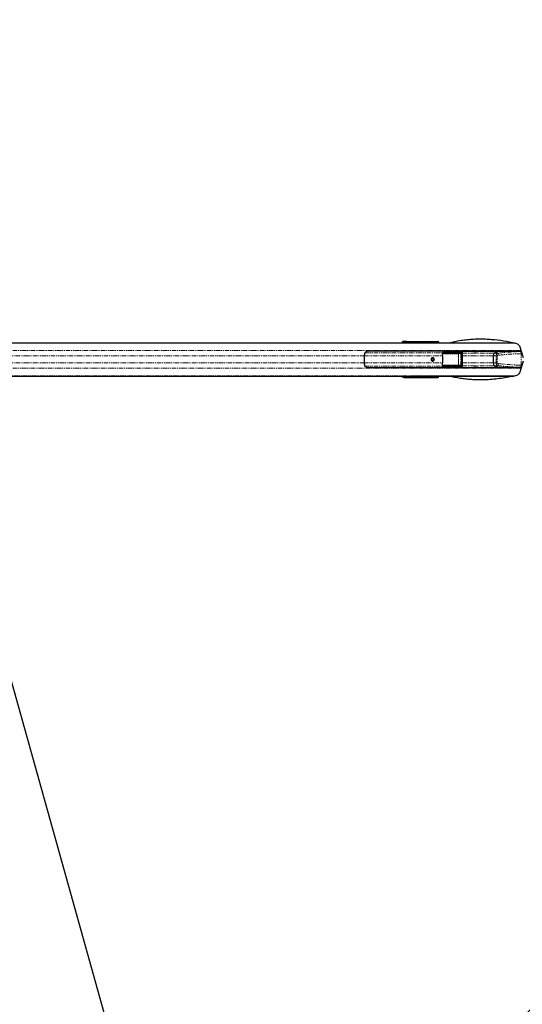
# Model space of a CAD drawing. Header units: millimetres. Extents: x 186 to 9508, y 327 to 8143.
# Tile 34 of 53: x 1089 to 1812, y 5215 to 6631. Entities that reach past the tile are written whole.
import ezdxf

# ---------------------------------------------------------------- set-up
doc = ezdxf.new("R2010")
doc.units = ezdxf.units.MM
doc.linetypes.add('PHANTOM', pattern=[12.7, 6.35, -1.27, 1.27, -1.27, 1.27, -1.27])
doc.layers.add('COMPONENT_GEOMETRY', color=7, linetype='Continuous')
doc.styles.add('SLDTEXTSTYLE0', font='TXT', dxfattribs={"width": 0.75})
doc.dimstyles.new('SLDDIMSTYLE0', dxfattribs={"dimtxt": 50, "dimasz": 3.302, "dimexe": 0, "dimexo": 0.0625, "dimgap": 12.5, "dimtad": 0, "dimtih": 1, "dimtoh": 1, "dimdec": 0, "dimrnd": 1e-09, "dimzin": 12, "dimdsep": 46, "dimtxsty": 'SLDTEXTSTYLE0', "dimsah": 1, "dimcen": 0.09, "dimadec": 0, "dimazin": 3, "dimtfac": 1, "dimtdec": 0, "dimtofl": 0, "dimtmove": 0, "dimatfit": 3, "dimfxl": 1, "dimfrac": 2, "dimtolj": 1, "dimtzin": 12, "dimarcsym": 0})

# ---------------------------------------------------------------- blocks, each defined once
blk = doc.blocks.new('_D_1')
at = {"layer": 'COMPONENT_GEOMETRY', "color": 7}
for p, q in [((4754.8, 6141.3), (4754.8, 3836.6)), ((349.8, 5690.1), (349.8, 3836.6)), ((349.8, 3839.8), (2478.4, 3839.8)), ((4754.8, 3839.8), (2626.2, 3839.8))]:
    blk.add_line(p, q, dxfattribs=at)
for points in [[(349.8, 3839.8), (353.1, 3839.3), (353.1, 3840.3)], [(4754.8, 3839.8), (4751.5, 3840.3), (4751.5, 3839.3)]]:
    blk.add_solid(points, dxfattribs=at)
at = {"layer": 'COMPONENT_GEOMETRY', "color": 7, "insert": (2478.4, 3864.6), "char_height": 50, "attachment_point": 1, "style": 'SLDTEXTSTYLE0'}
blk.add_mtext('4405', dxfattribs=at)

msp = doc.modelspace()

# ---------------------------------------------------------------- linework, layer by layer
at = {"color": 7, "linetype": 'Continuous', "lineweight": 25}
for p, q in [((953.77, 6166.57), (1639.59, 6166.57)), ((1639.59, 6166.57), (1642.63, 6166.57)), ((1641.5, 6168.42), (1639.98, 6168.21)), ((1642.63, 6166.57), (1647.94, 6166.57)), ((1645.42, 6168.57), (1690.44, 6168.57)), ((1647.94, 6166.57), (1651.6, 6166.57)), ((1651.6, 6166.57), (1655.86, 6166.57)), ((1655.86, 6166.57), (1657.38, 6166.57)), ((1657.38, 6166.57), (1800.18, 6166.57)), ((1677.67, 6168.17), (1682.9, 6167.68)), ((1679.9, 6168.11), (1679.83, 6168.11)), ((1683.71, 6167.68), (1679.9, 6168.11)), ((1683.71, 6167.68), (1683.66, 6167.68)), ((1684.22, 6166.57), (1684.22, 6166.93)), ((1685, 6167.98), (1688.57, 6167.65)), ((1689.33, 6167.65), (1686.76, 6167.94)), ((1689.28, 6167.65), (1689.33, 6167.65)), ((1689.85, 6166.7), (1689.85, 6166.9)), ((1808.32, 6160.69), (1813.09, 6145.18)), ((1584.71, 6147.49), (1584.71, 6137.65)), ((1810.28, 6154.32), (1589.78, 6154.32)), ((1697.26, 6147.49), (1697.26, 6137.65)), ((1699.76, 6153.61), (1723.76, 6153.64)), ((1710.16, 6154.08), (1720.12, 6154.1)), ((1719.7, 6151.08), (1722.83, 6151.36)), ((1724.07, 6153.62), (1720.46, 6154.08)), ((1742.9, 6154.07), (1720.5, 6154.07)), ((1725.98, 6133.52), (1725.98, 6151.62)), ((1780.52, 6154.07), (1753.12, 6154.07)), ((1770.52, 6137.48), (1770.52, 6147.66)), ((1810.39, 6153.97), (1778.75, 6153.97)), ((1722.83, 6133.78), (1719.7, 6134.06)), ((1813.09, 6139.96), (1808.32, 6124.45)), ((953.77, 6118.57), (1110.79, 6118.57)), ((1110.79, 6118.57), (1114.8, 6118.57)), ((1114.8, 6118.57), (1119.53, 6118.57)), ((1119.53, 6118.57), (1126, 6118.57)), ((1126, 6118.57), (1643.07, 6118.57)), ((1589.78, 6130.82), (1810.28, 6130.82)), ((1643.07, 6118.57), (1646.1, 6118.57)), ((1646.1, 6118.57), (1655.02, 6118.57)), ((1655.02, 6118.57), (1656.54, 6118.57)), ((1656.54, 6118.57), (1800.32, 6118.57)), ((1684.22, 6118.21), (1684.22, 6118.57)), ((1689.85, 6118.44), (1689.84, 6118.57)), ((1689.85, 6118.24), (1689.85, 6118.44)), ((1723.76, 6131.5), (1699.76, 6131.53)), ((1710.16, 6131.05), (1720.12, 6131.04)), ((1720.46, 6131.06), (1724.07, 6131.51)), ((1720.5, 6131.07), (1742.9, 6131.07)), ((1753.12, 6131.07), (1780.52, 6131.07)), ((1810.39, 6131.17), (1778.75, 6131.17)), ((957.26, 6108.68), (1341.56, 4733.62)), ((1641.5, 6116.71), (1639.98, 6116.93)), ((1645.42, 6116.57), (1690.44, 6116.57)), ((1682.9, 6117.46), (1677.67, 6116.97)), ((1679.83, 6117.03), (1679.9, 6117.04)), ((1679.91, 6117.03), (1683.71, 6117.46)), ((1688.57, 6117.49), (1685, 6117.16)), ((1686.76, 6117.2), (1689.33, 6117.49))]:
    msp.add_line(p, q, dxfattribs=at)
at = {"color": 8, "linetype": 'PHANTOM', "lineweight": 18}
for p, q in [((953.77, 6166.37), (1650.56, 6166.37)), ((953.77, 6166.02), (1802.72, 6166.02)), ((1639.98, 6168.21), (1641.86, 6168.21)), ((1641.86, 6168.21), (1642.63, 6168.32)), ((1643.59, 6167.32), (1642.82, 6167.21)), ((1643.55, 6166.57), (1643.59, 6167.32)), ((1644.91, 6167.59), (1644.85, 6166.57)), ((1677.05, 6167.59), (1644.91, 6167.59)), ((1645.24, 6168.42), (1689.35, 6168.42)), ((1650.56, 6166.37), (1659.06, 6166.07)), ((1650.56, 6166.37), (1653.6, 6166.37)), ((1653.6, 6166.37), (1658.65, 6166.2)), ((1653.6, 6166.37), (1657.77, 6166.37)), ((1658.65, 6166.2), (1657.77, 6166.37)), ((1657.77, 6166.37), (1659.29, 6166.37)), ((1660.41, 6166.15), (1659.29, 6166.37)), ((1659.29, 6166.37), (1801.21, 6166.37)), ((1677.14, 6166.57), (1677.05, 6167.59)), ((1682.43, 6167.18), (1677.19, 6167.67)), ((1677.19, 6167.64), (1677.29, 6166.57)), ((1683.66, 6167.68), (1679.83, 6168.11)), ((1683.15, 6166.93), (1682.52, 6166.93)), ((1682.52, 6166.57), (1682.52, 6166.93)), ((1682.9, 6167.68), (1683.66, 6167.68)), ((1683.15, 6166.93), (1683.15, 6166.57)), ((1683.9, 6166.93), (1683.15, 6166.93)), ((1683.9, 6166.57), (1683.9, 6166.93)), ((1684.22, 6166.93), (1683.9, 6166.93)), ((1684.3, 6167.59), (1683.93, 6167.59)), ((1684.37, 6166.57), (1684.29, 6167.45)), ((1688.1, 6167.15), (1684.44, 6167.49)), ((1684.44, 6167.49), (1684.52, 6166.57)), ((1689.28, 6167.65), (1686.71, 6167.94)), ((1688.19, 6166.9), (1688.83, 6166.9)), ((1688.19, 6166.7), (1688.19, 6166.9)), ((1688.19, 6166.7), (1688.83, 6166.7)), ((1688.57, 6167.65), (1689.28, 6167.65)), ((1688.83, 6166.9), (1688.83, 6166.7)), ((1689.52, 6166.9), (1688.83, 6166.9)), ((1688.83, 6166.7), (1689.52, 6166.7)), ((1689.35, 6168.42), (1690.44, 6168.57)), ((1689.52, 6166.7), (1689.52, 6166.9)), ((1689.52, 6166.9), (1689.85, 6166.9)), ((1689.52, 6166.7), (1689.85, 6166.7)), ((1689.9, 6166.57), (1689.9, 6166.58)), ((952.46, 6155.22), (1810.01, 6155.22)), ((994.44, 6147.49), (1584.71, 6147.49)), ((1584.71, 6147.49), (1697.26, 6147.49)), ((1585.71, 6152.15), (1697.3, 6152.15)), ((1719.78, 6150.83), (1697.1, 6150.83)), ((1697.13, 6151.08), (1719.7, 6151.08)), ((1697.35, 6152.02), (1698.03, 6152.09)), ((1698.28, 6151.86), (1722.67, 6151.86)), ((1722.83, 6151.36), (1698.44, 6151.36)), ((1723.44, 6152.64), (1698.93, 6152.61)), ((1720.08, 6134.55), (1720.08, 6150.59)), ((1720.08, 6150.59), (1720.23, 6150.59)), ((1723.76, 6153.64), (1720.12, 6154.1)), ((1723.59, 6150.89), (1720.23, 6150.59)), ((1720.23, 6150.59), (1720.23, 6134.55)), ((1723.59, 6150.89), (1723.89, 6150.89)), ((1723.59, 6134.25), (1723.59, 6150.89)), ((1723.89, 6150.89), (1723.89, 6134.25)), ((1724.65, 6133.52), (1724.65, 6151.62)), ((1725.98, 6151.62), (1724.65, 6151.62)), ((1725.98, 6151.57), (1771.7, 6151.57)), ((1725.98, 6147.66), (1770.52, 6147.66)), ((1774.39, 6147.66), (1770.52, 6147.66)), ((1776.8, 6151.57), (1771.7, 6151.57)), ((1775.99, 6147.66), (1774.39, 6147.66)), ((1774.39, 6137.48), (1774.39, 6147.66)), ((1775.99, 6147.66), (1775.99, 6137.48)), ((1809.61, 6153.89), (1810.41, 6153.91)), ((1810.15, 6134.24), (1810.15, 6150.9)), ((994.44, 6137.65), (1584.71, 6137.65)), ((1584.71, 6137.65), (1697.26, 6137.65)), ((1585.71, 6132.99), (1697.3, 6132.99)), ((1697.14, 6134.31), (1719.78, 6134.31)), ((1719.7, 6134.06), (1697.15, 6134.06)), ((1698.75, 6132.19), (1698.03, 6133.05)), ((1722.67, 6133.28), (1698.28, 6133.28)), ((1698.44, 6133.78), (1722.83, 6133.78)), ((1698.93, 6132.53), (1723.44, 6132.5)), ((1720.08, 6134.55), (1720.23, 6134.55)), ((1720.23, 6134.55), (1723.59, 6134.25)), ((1723.59, 6134.25), (1723.89, 6134.25)), ((1725.98, 6133.52), (1724.65, 6133.52)), ((1725.98, 6137.48), (1770.52, 6137.48)), ((1725.98, 6133.57), (1771.7, 6133.57)), ((1774.39, 6137.48), (1770.52, 6137.48)), ((1776.8, 6133.57), (1771.7, 6133.57)), ((1775.99, 6137.48), (1774.39, 6137.48)), ((952.46, 6129.92), (1810.01, 6129.92)), ((953.77, 6119.12), (1802.71, 6119.12)), ((953.77, 6118.76), (1654, 6118.76)), ((1642.82, 6117.92), (1643.59, 6117.82)), ((1643.59, 6117.82), (1643.55, 6118.57)), ((1644.85, 6118.57), (1644.91, 6117.55)), ((1657.31, 6118.88), (1654, 6118.76)), ((1654, 6118.76), (1658.45, 6118.76)), ((1658.45, 6118.76), (1658.67, 6118.81)), ((1658.45, 6118.76), (1801.29, 6118.76)), ((1677.05, 6117.55), (1677.14, 6118.57)), ((1677.29, 6118.57), (1677.19, 6117.5)), ((1677.19, 6117.47), (1682.43, 6117.96)), ((1682.52, 6118.21), (1682.52, 6118.57)), ((1682.52, 6118.21), (1683.15, 6118.21)), ((1683.15, 6118.57), (1683.15, 6118.21)), ((1683.15, 6118.21), (1683.9, 6118.21)), ((1683.9, 6118.21), (1683.9, 6118.57)), ((1684.22, 6118.21), (1683.9, 6118.21)), ((1684.29, 6117.69), (1684.37, 6118.57)), ((1684.52, 6118.57), (1684.44, 6117.65)), ((1684.44, 6117.65), (1688.1, 6117.99)), ((1688.83, 6118.44), (1688.19, 6118.44)), ((1688.19, 6118.24), (1688.19, 6118.44)), ((1688.83, 6118.24), (1688.19, 6118.24)), ((1688.83, 6118.44), (1688.83, 6118.24)), ((1689.52, 6118.44), (1688.83, 6118.44)), ((1688.83, 6118.24), (1689.52, 6118.24)), ((1689.52, 6118.24), (1689.52, 6118.44)), ((1689.85, 6118.44), (1689.52, 6118.44)), ((1689.85, 6118.24), (1689.52, 6118.24)), ((1689.9, 6118.56), (1689.9, 6118.57)), ((1698.44, 6131.62), (1699.26, 6131.73)), ((1720.12, 6131.04), (1723.76, 6131.5)), ((1809.61, 6131.25), (1810.41, 6131.23)), ((1641.86, 6116.93), (1639.98, 6116.93)), ((1642.63, 6116.82), (1641.86, 6116.93)), ((1644.91, 6117.55), (1677.05, 6117.55)), ((1689.35, 6116.72), (1645.24, 6116.72)), ((1679.83, 6117.03), (1683.66, 6117.46)), ((1683.66, 6117.46), (1682.9, 6117.46)), ((1683.71, 6117.46), (1683.66, 6117.46)), ((1683.93, 6117.55), (1684.3, 6117.55)), ((1686.71, 6117.2), (1689.28, 6117.49)), ((1689.28, 6117.49), (1688.57, 6117.49)), ((1689.33, 6117.49), (1689.28, 6117.49)), ((1690.44, 6116.57), (1689.35, 6116.72))]:
    msp.add_line(p, q, dxfattribs=at)
at = {"color": 7, "linetype": 'Continuous', "lineweight": 25, "flags": 128}
for points in [[(1753.12, 6154.07), (1753.12, 6154.07), (1751.93, 6154.05), (1750.14, 6154), (1748.03, 6153.95), (1746.95, 6153.94), (1745.92, 6153.93), (1744.96, 6153.94), (1744.12, 6153.95), (1742.92, 6154), (1742.49, 6154.05), (1742.9, 6154.07), (1742.9, 6154.07)], [(1683.16, 6145.07), (1682.26, 6144.88), (1681.5, 6144.34), (1680.99, 6143.53), (1680.81, 6142.57), (1680.99, 6141.61), (1681.5, 6140.8), (1682.26, 6140.26), (1683.16, 6140.07), (1684.06, 6140.26), (1684.82, 6140.8), (1685.33, 6141.61), (1685.51, 6142.57), (1685.33, 6143.53), (1684.82, 6144.34), (1684.06, 6144.88), (1683.16, 6145.07)], [(1748.01, 6131.19), (1747.99, 6131.19), (1745.88, 6131.14), (1744.09, 6131.09), (1742.9, 6131.07), (1742.49, 6131.09), (1742.92, 6131.14), (1744.13, 6131.19), (1744.97, 6131.2), (1745.92, 6131.21), (1746.96, 6131.2), (1748.04, 6131.19), (1750.15, 6131.14), (1751.93, 6131.09), (1753.12, 6131.07), (1753.12, 6131.07)]]:
    msp.add_lwpolyline(points, dxfattribs=at)
at = {"color": 8, "linetype": 'PHANTOM', "lineweight": 18}
for centre, radius, start, end in [((1641.83, 6167.22), 0.99, 359.46638, 88.28805), ((1642.6, 6167.33), 0.99, 359.46638, 88.28805), ((1645.8, 6167.72), 0.895, 128.34, 187.94094), ((1655.85, 6157.05), 9.52, 78.38396, 89.95816), ((1657.38, 6157.05), 9.52, 78.38396, 89.95816), ((1676.99, 6168.01), 0.399, 277.79189, 300.02697), ((1676.99, 6168.03), 0.44, 276.76146, 296.58129), ((1677.65, 6168.24), 0.0802, 283.87227, 339.88293), ((1679.8, 6168.2), 0.089, 286.17244, 344.21164), ((1682.92, 6167.19), 0.49, 92.39963, 181.16312), ((1684.24, 6167.88), 0.44, 276.76146, 296.58129), ((1684.39, 6168.26), 0.673, 262.08165, 274.02728), ((1684.96, 6168.08), 0.111, 291.00794, 351.58249), ((1686.66, 6168.05), 0.118, 292.42639, 353.42459), ((1688.59, 6167.16), 0.49, 92.39963, 181.16312), ((1689.87, 6167.75), 0.842, 127.69825, 184.87908), ((1689.92, 6160.71), 5.87, 86.25079, 90.15561), ((1698.48, 6151.87), 0.506, 153.6958, 264.83605), ((1698.81, 6152.69), 0.983, 217.77512, 237.62642), ((1698.82, 6151.76), 0.55, 169.01325, 225.90786), ((1699.48, 6153.11), 0.741, 192.59227, 222.53817), ((1699.34, 6153.11), 0.309, 71.60068, 105.30487), ((1719.51, 6150.88), 0.275, 349.01325, 45.90786), ((1723.21, 6151.76), 0.55, 169.01325, 225.90786), ((1724.52, 6152.85), 1.1, 134.19023, 191.03363), ((1770.07, 6148.39), 7.44, 1.9179, 25.33965), ((1804.5, 6151.42), 5.68, 354.7157, 25.81379), ((1698.48, 6133.27), 0.506, 95.16395, 206.3042), ((1698.81, 6132.45), 0.983, 122.37358, 142.22488), ((1698.82, 6133.38), 0.55, 134.09214, 190.98675), ((1699.48, 6132.02), 0.741, 137.46183, 167.40773), ((1719.51, 6134.26), 0.275, 314.09214, 10.98675), ((1723.21, 6133.38), 0.55, 134.09214, 190.98675), ((1724.52, 6132.28), 1.1, 168.96637, 225.80977), ((1770.07, 6136.75), 7.44, 334.66035, 358.0821), ((1804.5, 6133.72), 5.68, 334.18621, 5.2843), ((1641.83, 6117.92), 0.99, 271.71195, 0.53362), ((1642.6, 6117.81), 0.99, 271.71195, 0.53362), ((1655.01, 6128.08), 9.51, 270.04042, 281.48353), ((1656.54, 6128.08), 9.52, 270.04184, 281.61604), ((1682.92, 6117.95), 0.49, 178.83688, 267.60037), ((1684.24, 6117.26), 0.44, 63.41871, 83.23854), ((1688.59, 6117.98), 0.49, 178.83688, 267.60037), ((1689.92, 6124.43), 5.87, 269.84439, 273.74921), ((1699.34, 6132.03), 0.309, 254.69513, 288.39932), ((1645.8, 6117.42), 0.895, 172.05906, 231.66), ((1676.99, 6117.13), 0.399, 59.97303, 82.20811), ((1676.99, 6117.11), 0.44, 63.41871, 83.23854), ((1677.65, 6116.89), 0.0802, 20.11707, 76.12773), ((1679.8, 6116.94), 0.089, 15.78836, 73.82756), ((1684.39, 6116.88), 0.673, 85.97272, 97.91835), ((1684.96, 6117.05), 0.111, 8.41751, 68.99206), ((1686.66, 6117.09), 0.118, 6.57541, 67.57361), ((1689.87, 6117.39), 0.842, 175.12092, 232.30175)]:
    msp.add_arc(centre, radius, start, end, dxfattribs=at)
at = {"color": 7, "linetype": 'Continuous', "lineweight": 25}
for centre, radius, start, end in [((1606.92, 6147.53), 22.21, 172.7714, 180.08308), ((1667.75, 6147.51), 29.5, 359.96367, 5.46066), ((1775.54, 6148.28), 5.06, 139.47118, 187.12597), ((1780.59, 6136.9), 17.15, 84.28644, 121.22727), ((1781, 6135.8), 18.31, 97.05655, 120.53552), ((1805.3, 6153.82), 0.5, 90, 162.5424), ((1606.92, 6137.61), 22.21, 179.91692, 187.2286), ((1682.35, 6142.66), 1.64, 356.85435, 143.36451), ((1682.36, 6142.46), 1.63, 216.09107, 3.69007), ((1682.19, 6142.57), 2.53, 282.88178, 77.11822), ((1667.75, 6137.63), 29.5, 354.53934, 0.03633), ((1775.54, 6136.85), 5.06, 172.87403, 220.52882), ((1780.62, 6148.38), 17.29, 238.92209, 275.5642), ((1781, 6149.34), 18.31, 239.46448, 262.94345), ((1805.3, 6131.32), 0.5, 197.4576, 270)]:
    msp.add_arc(centre, radius, start, end, dxfattribs=at)
for centre, major_axis, ratio, start_param, end_param in [((1640.02, 6165.21), (0, 3), 0.329044, 0.0460032, 1.1020644), ((1644.34, 6168.43), (3.01, 0.05), 0.0438683, 1.2026755, 2.7982216), ((1690.32, 6166.55), (0.69, 1.92), 0.9087028, 5.0293137, 6.601266), ((1722.89, 6155.01), (135.56, 0.25), 0.0067028, 4.5403403, 4.618317), ((1720.18, 6152.09), (2.33, -0.2), 0.8533212, 1.5240543, 1.67075), ((1723.81, 6151.64), (2.12, -0.14), 0.9399619, 0.0584468, 1.6573486), ((1723.81, 6133.5), (2.12, 0.14), 0.9399619, 4.6258368, 6.2247385), ((1640.02, 6119.92), (0, 3), 0.329044, 2.0395283, 3.0955894), ((1690.32, 6118.59), (-0.69, 1.92), 0.9087028, 2.823512, 4.3954643), ((1722.89, 6130.13), (135.56, -0.25), 0.0067028, 1.6648683, 1.742867), ((1720.18, 6133.04), (2.33, 0.2), 0.8533212, 4.6124353, 4.759131), ((1644.34, 6116.71), (3.01, -0.05), 0.0438683, 3.4849637, 5.0805098)]:
    msp.add_ellipse(centre, major_axis=major_axis, ratio=ratio, start_param=start_param, end_param=end_param, dxfattribs=at)
at = {"color": 8, "linetype": 'PHANTOM', "lineweight": 18}
for centre, major_axis, ratio, start_param, end_param in [((1639.59, 6086.57), (157.27, 0), 0.5086844, 1.5009832, 1.5707963), ((1641.91, 6165.22), (0, 3), 0.3289741, 0.0458675, 1.1028008), ((1642.85, 6165.22), (0, 2), 0.329044, 0.0460032, 0.8278434), ((1644.52, 6168.32), (2.01, 0.03), 0.0438683, 1.2026755, 2.7982216), ((1642.63, 6086.57), (157.27, 0), 0.5086844, 1.5009832, 1.5707963), ((1644.54, 6167.32), (1.01, 0.1), 0.2463656, 1.1666433, 2.7621894), ((1659.27, 6166.15), (1.22, -0.03), 0.0656707, 4.5384798, 6.6338819), ((1676.33, 6167.42), (0, 1), 0.7249373, 4.8869219, 4.9129515), ((1676.56, 6167.42), (0, 1.25), 0.5094159, 4.8869219, 4.9129515), ((1719.79, 6167.17), (51.45, -1.25), 0.000851, 3.7529955, 3.8228293), ((1719.8, 6167.42), (51.44, -1), 0.0006477, 3.7547002, 3.8245341), ((1682.42, 6166.93), (0, 0.25), 0.3748842, 4.712389, 6.2482787), ((1682.89, 6166.93), (0, 0.75), 0.3530081, 4.712389, 6.2482787), ((1683.65, 6166.93), (0, 0.75), 0.331132, 4.712389, 6.2482787), ((1685.25, 6167.42), (0.947, -0.196), 0.7725181, 3.1768517, 3.3708524), ((1685.16, 6167.47), (0.722, -0.137), 0.6765813, 3.1734547, 3.3674555), ((1719.79, 6167.17), (51.45, -1.25), 0.000851, 3.9697232, 4.0138722), ((1719.8, 6167.42), (51.44, -1), 0.0006477, 3.9714279, 4.015577), ((1688.1, 6166.9), (0, 0.25), 0.3748842, 4.712389, 6.2482787), ((1688.1, 6166.7), (0, 0.25), 0.3748842, 4.158029, 4.712389), ((1688.56, 6166.9), (0, 0.75), 0.3530081, 4.712389, 6.2482787), ((1689.27, 6166.9), (0, 0.75), 0.331132, 4.712389, 6.2482787), ((1689.31, 6166.41), (0.33, 1.98), 0.9330368, 4.8662644, 6.4382167), ((1688.97, 6166.58), (0.347, 0.959), 0.9087028, 5.0293137, 5.3492569), ((1660.07, 6147.08), (54.04, 5.45), 0.0107574, 0.7803678, 0.819571), ((1701.89, 6150.32), (4.07, 0), 0.8203977, 2.3851365, 2.6615065), ((1713.21, 6152.45), (22.41, -2.26), 0.0108834, 4.0102169, 4.0699668), ((1719.69, 6150.58), (0.545, 0.028), 0.9160484, 6.2417864, 7.7829004), ((1719.77, 6150.58), (0.313, 0.02), 0.795855, 6.2317199, 7.7728339), ((1722.63, 6150.86), (1.25, 0.08), 0.795855, 6.2317199, 7.7728339), ((1722.8, 6150.86), (0.791, 0.056), 0.6303761, 6.2305496, 7.7716635), ((1723.48, 6151.64), (1.17, -0.1), 0.8533212, 0.0718482, 1.67075), ((1777.42, 6147.66), (0, 4), 0.7574086, 0.2090536, 1.5707963), ((1777.91, 6147.66), (1.92, 0), 0.5212373, 1.77985, 3.1415927), ((1821.55, 6039.24), (215.65, 0), 0.5324632, 1.6261864, 1.77985), ((1822.03, 6039.24), (214.54, 0), 0.5212373, 1.6261864, 1.77985), ((1660.07, 6138.06), (54.04, -5.45), 0.0107574, 5.4636143, 5.5028175), ((1701.89, 6134.82), (4.07, 0), 0.8203977, 3.6216788, 3.8980488), ((1719.69, 6134.56), (0.545, -0.028), 0.9160484, 4.7834702, 6.3245842), ((1719.77, 6134.56), (0.313, -0.02), 0.795855, 4.7935367, 6.3346507), ((1722.63, 6134.28), (1.25, -0.08), 0.795855, 4.7935367, 6.3346507), ((1722.8, 6134.28), (0.791, -0.056), 0.6303761, 4.7947071, 6.3358211), ((1723.48, 6133.5), (1.17, 0.1), 0.8533212, 4.6124353, 6.2113371), ((1777.42, 6137.48), (0, 4), 0.7574086, 1.5707963, 2.932539), ((1777.91, 6137.48), (1.92, 0), 0.5212373, 3.1415927, 4.5033353), ((1821.55, 6245.89), (215.65, 0), 0.5324632, 4.5033353, 4.6569989), ((1822.03, 6245.89), (214.54, 0), 0.5212373, 4.5033353, 4.6569989), ((1641.91, 6119.92), (0, 3), 0.3289741, 2.0387919, 3.0957251), ((1642.85, 6119.92), (0, 2), 0.329044, 2.3137493, 3.0955894), ((1643.07, 6198.57), (156.64, 0), 0.5107163, 4.712389, 4.7822022), ((1644.54, 6117.81), (1.01, -0.1), 0.2463656, 3.5209959, 5.116542), ((1646.1, 6198.57), (156.64, 0), 0.5107163, 4.712389, 4.7813953), ((1657.53, 6118.81), (1.22, 0.03), 0.0656707, 5.9324887, 8.0299865), ((1682.42, 6118.21), (0, 0.25), 0.3748842, 3.1764992, 4.712389), ((1682.89, 6118.21), (0, 0.75), 0.3530081, 3.1764992, 4.712389), ((1683.65, 6118.21), (0, 0.75), 0.331132, 3.1764992, 4.712389), ((1685.25, 6117.72), (0.947, 0.196), 0.7725181, 2.9123329, 3.1063336), ((1685.16, 6117.67), (0.722, 0.137), 0.6765813, 2.9157299, 3.1097306), ((1688.1, 6118.24), (0, 0.25), 0.3748842, 3.1764992, 4.712389), ((1688.1, 6118.44), (0, 0.25), 0.3748842, 4.712389, 5.266749), ((1688.56, 6118.24), (0, 0.75), 0.3530081, 3.1764992, 4.712389), ((1689.27, 6118.24), (0, 0.75), 0.331132, 3.1764992, 4.712389), ((1689.31, 6118.73), (-0.33, 1.98), 0.9330368, 2.9865613, 4.5585136), ((1688.97, 6118.56), (-0.347, 0.959), 0.9087028, 4.0747444, 4.3954643), ((1713.21, 6132.68), (22.41, 2.26), 0.0108834, 2.2132186, 2.2729684), ((1644.52, 6116.82), (2.01, -0.03), 0.0438683, 3.4849637, 5.0805098), ((1676.33, 6117.72), (0, 1), 0.7249373, 4.5118264, 4.5378561), ((1676.56, 6117.72), (0, 1.25), 0.5094159, 4.5118264, 4.5378561), ((1719.79, 6117.97), (51.45, 1.25), 0.000851, 2.460356, 2.5301898), ((1719.8, 6117.72), (51.44, 1), 0.0006477, 2.4586512, 2.5284851), ((1719.79, 6117.97), (51.45, 1.25), 0.000851, 2.2693131, 2.3134621), ((1719.8, 6117.72), (51.44, 1), 0.0006477, 2.2676083, 2.3117574)]:
    msp.add_ellipse(centre, major_axis=major_axis, ratio=ratio, start_param=start_param, end_param=end_param, dxfattribs=at)
for points, knots in [([(2538.34, 6354.92), (2508.62, 6384.62), (2436.51, 6456.67), (2322.05, 6571.11), (2194.94, 6698.19), (2067.84, 6825.28), (1791.59, 7101.5), (1557.72, 7335.37), (1366.22, 7526.87)], [0, 0, 0, 0, 0.0760619, 0.1845017, 0.2929415, 0.4013813, 0.5098211, 1, 1, 1, 1]), ([(1647.94, 6166.57), (1648.1, 6166.57), (1648.42, 6166.57), (1649.07, 6166.56), (1649.76, 6166.56), (1650.44, 6166.56), (1651.01, 6166.56), (1651.42, 6166.56), (1651.59, 6166.57), (1651.6, 6166.57), (1651.6, 6166.57)], [0, 0, 0, 0, 0.1335987, 0.2671966, 0.4008119, 0.5344211, 0.6680123, 0.8016105, 0.9352267, 1, 1, 1, 1]), ([(1677.04, 6167.62), (1677.04, 6167.63), (1677.03, 6167.71), (1677.05, 6167.84), (1677.12, 6168), (1677.24, 6168.11), (1677.39, 6168.18), (1677.55, 6168.22), (1677.67, 6168.22), (1677.72, 6168.22)], [0, 0, 0, 0, 0.0324038, 0.2220781, 0.3811988, 0.5433613, 0.6728153, 0.8347469, 1, 1, 1, 1]), ([(1677.67, 6168.17), (1677.62, 6168.17), (1677.55, 6168.17), (1677.46, 6168.15), (1677.39, 6168.12), (1677.35, 6168.1), (1677.29, 6168.05), (1677.23, 6167.98), (1677.18, 6167.85), (1677.18, 6167.74), (1677.19, 6167.68), (1677.19, 6167.67)], [0, 0, 0, 0, 0.1655111, 0.2835853, 0.3149316, 0.4135053, 0.4333733, 0.5928838, 0.760419, 0.9651718, 1, 1, 1, 1]), ([(1679.89, 6168.17), (1679.92, 6168.17), (1680.1, 6168.16), (1680.3, 6168.13), (1680.44, 6168.06), (1680.46, 6168.04)], [0, 0, 0, 0, 0.1608636, 0.8481341, 1, 1, 1, 1]), ([(1684.3, 6167.59), (1684.32, 6167.65), (1684.35, 6167.77), (1684.47, 6167.91), (1684.64, 6168), (1684.85, 6168.06), (1684.99, 6168.07), (1685.07, 6168.07)], [0, 0, 0, 0, 0.1837229, 0.3577538, 0.5459259, 0.7461896, 1, 1, 1, 1]), ([(1685, 6167.98), (1684.94, 6167.98), (1684.84, 6167.98), (1684.68, 6167.93), (1684.56, 6167.85), (1684.47, 6167.73), (1684.45, 6167.64), (1684.44, 6167.59)], [0, 0, 0, 0, 0.26169486, 0.45475767, 0.63423186, 0.80785031, 1, 1, 1, 1]), ([(1686.78, 6168.03), (1686.81, 6168.03), (1686.99, 6168.02), (1687.21, 6167.98), (1687.37, 6167.89), (1687.42, 6167.86)], [0, 0, 0, 0, 0.1385661, 0.7580189, 1, 1, 1, 1]), ([(1698.03, 6152.09), (1698.14, 6152.26), (1698.36, 6152.58), (1698.63, 6152.83), (1698.75, 6152.95)], [0, 0, 0, 0, 0.54471301, 1, 1, 1, 1]), ([(1699.26, 6153.4), (1699.08, 6153.43), (1698.8, 6153.47), (1698.53, 6153.5), (1698.44, 6153.52)], [0, 0, 0, 0, 0.6759446, 1, 1, 1, 1]), ([(1698.75, 6152.95), (1698.86, 6153.04), (1699, 6153.17), (1699.17, 6153.32), (1699.23, 6153.38), (1699.26, 6153.4)], [0, 0, 0, 0, 0.5927869, 0.8158087, 1, 1, 1, 1]), ([(1699.44, 6153.4), (1699.41, 6153.36), (1699.34, 6153.26), (1699.19, 6153.04), (1699.05, 6152.81), (1698.95, 6152.65), (1698.93, 6152.61)], [0, 0, 0, 0, 0.2055736, 0.4344383, 0.8552633, 1, 1, 1, 1]), ([(1699.76, 6153.61), (1699.76, 6153.61), (1699.69, 6153.61), (1699.51, 6153.58), (1699.35, 6153.47), (1699.26, 6153.4)], [0, 0, 0, 0, 0.0107069, 0.4125943, 1, 1, 1, 1]), ([(1699.76, 6153.61), (1699.76, 6153.61), (1699.71, 6153.61), (1699.6, 6153.58), (1699.5, 6153.47), (1699.44, 6153.4)], [0, 0, 0, 0, 0.0107069, 0.4125955, 1, 1, 1, 1]), ([(1810.15, 6150.9), (1810.5, 6150.92), (1810.9, 6150.94), (1811.27, 6150.94), (1811.32, 6150.94)], [0, 0, 0, 0, 0.85267951, 1, 1, 1, 1]), ([(1698.03, 6133.05), (1697.9, 6133.06), (1697.67, 6133.09), (1697.45, 6133.11), (1697.35, 6133.12)], [0, 0, 0, 0, 0.55435218, 1, 1, 1, 1]), ([(1699.26, 6131.73), (1699.23, 6131.76), (1699.17, 6131.82), (1699, 6131.97), (1698.86, 6132.09), (1698.75, 6132.19)], [0, 0, 0, 0, 0.1841913, 0.4072131, 1, 1, 1, 1]), ([(1698.93, 6132.53), (1699, 6132.4), (1699.1, 6132.24), (1699.24, 6132.02), (1699.34, 6131.88), (1699.41, 6131.78), (1699.44, 6131.74)], [0, 0, 0, 0, 0.4255346, 0.5656144, 0.7944513, 1, 1, 1, 1]), ([(1810.15, 6134.24), (1810.5, 6134.22), (1810.9, 6134.2), (1811.27, 6134.2), (1811.32, 6134.2)], [0, 0, 0, 0, 0.8526795, 1, 1, 1, 1]), ([(1126, 6118.57), (1126.03, 6118.57), (1126.07, 6118.57), (1126.11, 6118.57), (1126.13, 6118.57), (1126.19, 6118.57), (1126.33, 6118.58), (1126.27, 6118.61), (1125.66, 6118.66), (1124.51, 6118.7), (1122.54, 6118.72), (1119.86, 6118.68), (1117.06, 6118.66), (1114.51, 6118.65), (1112.54, 6118.67), (1110.82, 6118.7), (1109.89, 6118.74), (1109.42, 6118.75)], [0, 0, 0, 0, 0.0128243, 0.0160293, 0.0176317, 0.0240423, 0.0497305, 0.1190583, 0.1883106, 0.2569438, 0.3409778, 0.4760744, 0.611696, 0.7174469, 0.8271337, 0.9131092, 1, 1, 1, 1]), ([(1109.42, 6118.75), (1110.2, 6118.72), (1111.76, 6118.65), (1114.21, 6118.62), (1116.14, 6118.61), (1117.2, 6118.61), (1117.82, 6118.61), (1118.14, 6118.61), (1118.31, 6118.61)], [0, 0, 0, 0, 0.32567548, 0.65033879, 0.82290539, 0.91105022, 0.95544398, 1, 1, 1, 1]), ([(1118.31, 6118.61), (1117.07, 6118.6), (1114.57, 6118.58), (1112.06, 6118.57), (1110.79, 6118.57)], [0, 0, 0, 0, 0.4939199, 1, 1, 1, 1]), ([(1124.07, 6118.59), (1124.05, 6118.59), (1124, 6118.59), (1123.97, 6118.58), (1123.97, 6118.58), (1124.04, 6118.58), (1124.23, 6118.58), (1124.46, 6118.57), (1124.67, 6118.57), (1124.79, 6118.57), (1124.88, 6118.58), (1124.93, 6118.58), (1124.94, 6118.58)], [0, 0, 0, 0, 0.05440905, 0.10883119, 0.18297904, 0.30481667, 0.52255085, 0.75360738, 0.82874291, 0.90447181, 0.95902428, 1, 1, 1, 1]), ([(1124.94, 6118.58), (1124.97, 6118.58), (1125.01, 6118.58), (1125.04, 6118.58), (1125.05, 6118.58), (1124.97, 6118.58), (1124.79, 6118.59), (1124.56, 6118.59), (1124.35, 6118.59), (1124.24, 6118.59), (1124.14, 6118.59), (1124.09, 6118.59), (1124.07, 6118.59)], [0, 0, 0, 0, 0.05405893, 0.10813661, 0.18148977, 0.3019771, 0.51846115, 0.74882012, 0.82455459, 0.90087491, 0.9552344, 1, 1, 1, 1]), ([(1699.76, 6131.53), (1699.76, 6131.53), (1699.68, 6131.53), (1699.5, 6131.56), (1699.35, 6131.67), (1699.26, 6131.73)], [0, 0, 0, 0, 0.0107059, 0.4231481, 1, 1, 1, 1]), ([(1699.76, 6131.53), (1699.76, 6131.53), (1699.71, 6131.53), (1699.6, 6131.56), (1699.5, 6131.67), (1699.44, 6131.74)], [0, 0, 0, 0, 0.010706, 0.4231493, 1, 1, 1, 1]), ([(1677.72, 6116.92), (1677.66, 6116.92), (1677.56, 6116.92), (1677.4, 6116.96), (1677.25, 6117.02), (1677.13, 6117.13), (1677.07, 6117.24), (1677.04, 6117.37), (1677.04, 6117.45), (1677.04, 6117.52)], [0, 0, 0, 0, 0.1677551, 0.30942611, 0.44210519, 0.59736324, 0.7692312, 0.80022263, 1, 1, 1, 1]), ([(1677.19, 6117.47), (1677.18, 6117.41), (1677.18, 6117.29), (1677.23, 6117.15), (1677.32, 6117.06), (1677.39, 6117.02), (1677.45, 6116.99), (1677.49, 6116.98), (1677.58, 6116.97), (1677.62, 6116.97), (1677.67, 6116.97)], [0, 0, 0, 0, 0.2158633, 0.4289558, 0.5802581, 0.6862162, 0.7010964, 0.8134316, 0.8319841, 1, 1, 1, 1]), ([(1680.42, 6117.09), (1680.35, 6117.06), (1680.2, 6116.98), (1680.01, 6116.97), (1679.89, 6116.97)], [0, 0, 0, 0, 0.39965391, 1, 1, 1, 1]), ([(1685.07, 6117.07), (1685.01, 6117.07), (1684.89, 6117.07), (1684.69, 6117.11), (1684.51, 6117.2), (1684.36, 6117.35), (1684.32, 6117.48), (1684.3, 6117.55)], [0, 0, 0, 0, 0.1896653, 0.387972, 0.5975579, 0.804387, 1, 1, 1, 1]), ([(1684.44, 6117.55), (1684.45, 6117.5), (1684.47, 6117.41), (1684.54, 6117.32), (1684.61, 6117.25), (1684.66, 6117.22), (1684.76, 6117.18), (1684.87, 6117.16), (1684.96, 6117.16), (1685, 6117.16)], [0, 0, 0, 0, 0.204018, 0.3683635, 0.408955, 0.5625699, 0.6085277, 0.8027053, 1, 1, 1, 1]), ([(1687.41, 6117.28), (1687.31, 6117.23), (1687.12, 6117.13), (1686.9, 6117.11), (1686.78, 6117.1)], [0, 0, 0, 0, 0.4927046, 1, 1, 1, 1]), ([(2542.22, 5926.18), (2532.25, 5916.19), (2457.4, 5841.2), (2317.45, 5701.34), (2122.62, 5506.44), (1927.75, 5311.57), (1732.88, 5116.69), (1538.01, 4921.82), (1408.1, 4791.9), (1343.14, 4726.94)], [0, 0, 0, 0, 0.0249658, 0.1874713, 0.349977, 0.5124828, 0.6749885, 0.8374943, 1, 1, 1, 1])]:
    msp.add_open_spline(points, degree=3, knots=knots, dxfattribs=at)
at = {"color": 7, "linetype": 'Continuous', "lineweight": 25}
for points, knots in [([(1684.22, 6166.93), (1684.22, 6166.98), (1684.22, 6167.13), (1684.17, 6167.32), (1684.05, 6167.51), (1683.9, 6167.63), (1683.77, 6167.66), (1683.71, 6167.68)], [0, 0, 0, 0, 0.1527649, 0.4217054, 0.6267931, 0.8023903, 1, 1, 1, 1]), ([(1689.85, 6166.9), (1689.84, 6166.95), (1689.84, 6167.1), (1689.79, 6167.29), (1689.67, 6167.48), (1689.52, 6167.6), (1689.39, 6167.63), (1689.33, 6167.65)], [0, 0, 0, 0, 0.1527649, 0.4217054, 0.6267931, 0.8023903, 1, 1, 1, 1]), ([(1689.83, 6166.57), (1689.84, 6166.59), (1689.85, 6166.63), (1689.85, 6166.68), (1689.85, 6166.7)], [0, 0, 0, 0, 0.4666944, 1, 1, 1, 1]), ([(1706.44, 6166.57), (1709.22, 6167.2), (1715.06, 6168.53), (1724.03, 6170.11), (1733.08, 6171.27), (1741.91, 6171.91), (1750.53, 6172.14), (1759.15, 6171.99), (1770.73, 6171.3), (1785.22, 6169.63), (1796.67, 6167.31), (1802.4, 6166.15)], [0, 0, 0, 0, 0.0872843, 0.1832472, 0.2791996, 0.3679283, 0.4566609, 0.5460311, 0.6354046, 0.8173067, 1, 1, 1, 1]), ([(1802.4, 6166.15), (1803.32, 6165.84), (1805.16, 6165.22), (1807.26, 6163.22), (1807.99, 6161.49), (1808.32, 6160.69)], [0, 0, 0, 0, 0.3497039, 0.6996734, 1, 1, 1, 1]), ([(1589.78, 6154.32), (1589.53, 6154.3), (1588.93, 6154.27), (1587.77, 6153.9), (1586.51, 6153.16), (1585.33, 6151.94), (1585.03, 6150.85), (1584.89, 6150.32)], [0, 0, 0, 0, 0.1096269, 0.2567278, 0.4997884, 0.7551779, 1, 1, 1, 1]), ([(1697.3, 6152.15), (1697.2, 6151.73), (1697.07, 6151.15), (1697.11, 6150.5), (1697.12, 6150.32)], [0, 0, 0, 0, 0.720131, 1, 1, 1, 1]), ([(1701.1, 6154.32), (1701.09, 6154.32), (1700.79, 6154.32), (1700.01, 6154.25), (1698.92, 6153.9), (1698.03, 6153.28), (1697.51, 6152.68), (1697.36, 6152.31), (1697.3, 6152.15)], [0, 0, 0, 0, 0.00267134, 0.19535786, 0.50715897, 0.72195814, 0.8748674, 1, 1, 1, 1]), ([(1742.9, 6154.07), (1743.25, 6154.06), (1743.95, 6154.06), (1745.82, 6154), (1747.28, 6153.96), (1748, 6153.95), (1748.01, 6153.95)], [0, 0, 0, 0, 0.33450752, 0.66701001, 0.99643617, 1, 1, 1, 1]), ([(1584.89, 6134.82), (1585.01, 6134.35), (1585.24, 6133.42), (1586.21, 6132.24), (1587.35, 6131.44), (1588.49, 6130.99), (1589.27, 6130.84), (1589.65, 6130.82), (1589.78, 6130.82)], [0, 0, 0, 0, 0.2129283, 0.4246049, 0.6767712, 0.8300264, 0.9444848, 1, 1, 1, 1]), ([(1697.12, 6134.82), (1697.11, 6134.35), (1697.1, 6133.71), (1697.25, 6133.15), (1697.3, 6132.99)], [0, 0, 0, 0, 0.7198695, 1, 1, 1, 1]), ([(1697.3, 6132.99), (1697.36, 6132.83), (1697.51, 6132.46), (1698.03, 6131.86), (1698.92, 6131.24), (1700.01, 6130.89), (1700.79, 6130.82), (1701.09, 6130.82), (1701.1, 6130.82)], [0, 0, 0, 0, 0.1251326, 0.2780419, 0.492841, 0.8046421, 0.9973287, 1, 1, 1, 1]), ([(1114.8, 6118.57), (1115.84, 6118.57), (1117.53, 6118.57), (1118.98, 6118.57), (1119.53, 6118.57)], [0, 0, 0, 0, 0.62088459, 1, 1, 1, 1]), ([(1683.71, 6117.46), (1683.77, 6117.48), (1683.89, 6117.5), (1684.03, 6117.61), (1684.12, 6117.73), (1684.18, 6117.87), (1684.22, 6118.04), (1684.22, 6118.16), (1684.22, 6118.21)], [0, 0, 0, 0, 0.1995472, 0.3513418, 0.4944334, 0.6464366, 0.8526959, 1, 1, 1, 1]), ([(1689.33, 6117.49), (1689.39, 6117.51), (1689.51, 6117.54), (1689.65, 6117.64), (1689.74, 6117.76), (1689.8, 6117.91), (1689.84, 6118.07), (1689.84, 6118.19), (1689.85, 6118.24)], [0, 0, 0, 0, 0.1995472, 0.3513418, 0.4944334, 0.6464366, 0.8526959, 1, 1, 1, 1]), ([(1802.4, 6118.99), (1798.97, 6118.27), (1792.09, 6116.82), (1781.65, 6115.16), (1771.12, 6113.92), (1758.8, 6113.05), (1747.31, 6112.97), (1736.73, 6113.57), (1728.71, 6114.38), (1720.68, 6115.6), (1713.36, 6116.94), (1708.77, 6118.09), (1706.84, 6118.57)], [0, 0, 0, 0, 0.1101269, 0.2202497, 0.3310536, 0.4418514, 0.6058528, 0.6883817, 0.7709076, 0.8550106, 0.9391205, 1, 1, 1, 1]), ([(1808.32, 6124.45), (1807.96, 6123.59), (1807.23, 6121.88), (1805.12, 6119.91), (1803.34, 6119.31), (1802.4, 6118.99)], [0, 0, 0, 0, 0.3219132, 0.6431267, 1, 1, 1, 1])]:
    msp.add_open_spline(points, degree=3, knots=knots, dxfattribs=at)

# ---------------------------------------------------------------- dimensions: what is measured, and where the dimension line sits
at = {"layer": 'COMPONENT_GEOMETRY', "color": 7}
dim = msp.add_linear_dim(base=(349.81, 3839.81), p1=(4754.76, 6142.57), p2=(349.81, 5691.38), dimstyle='SLDDIMSTYLE0', dxfattribs=at)
dim.commit()
dim.dimension.update_dxf_attribs({"geometry": '_D_1', "text_midpoint": (2552.28, 3839.81), "dimtype": 160})

doc.saveas('drawing.dxf')
